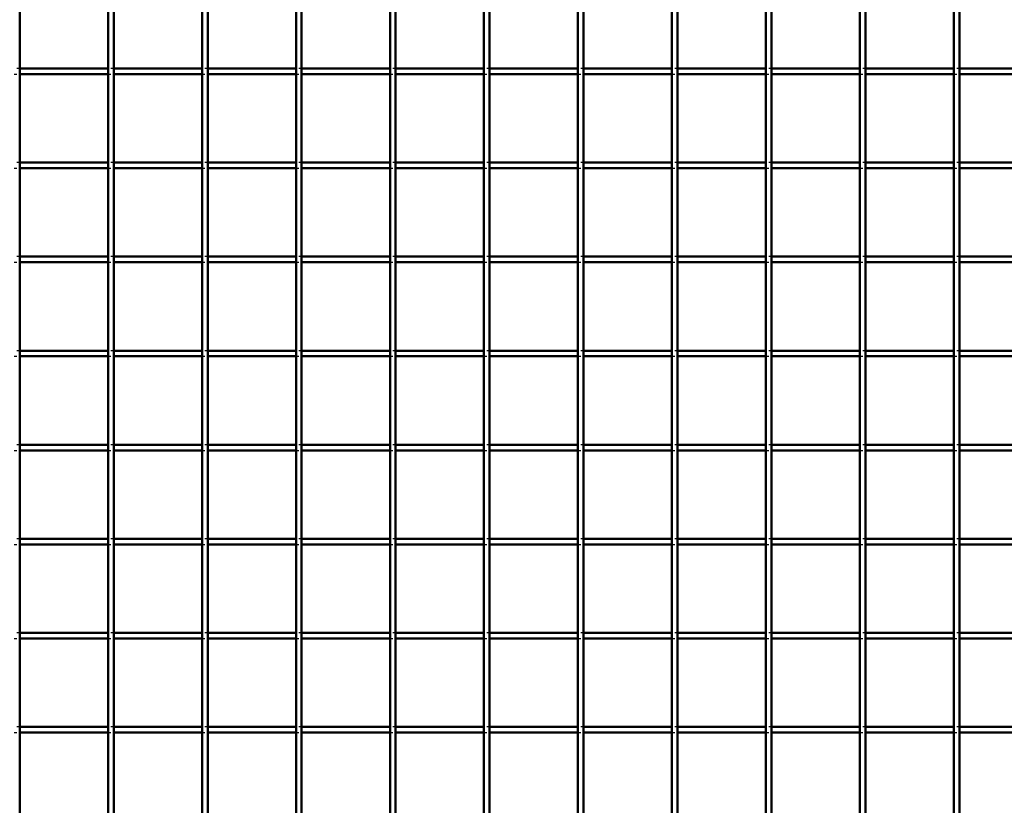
# Model space of a CAD drawing. Header units: millimetres. Extents: x -930 to 616, y -500 to 916.
# Tile 3 of 11: x -516 to -166, y -127 to 152. Entities that reach past the tile are written whole.
import ezdxf

# ---------------------------------------------------------------- set-up
doc = ezdxf.new("R2010")
doc.units = ezdxf.units.MM
doc.linetypes.add('Dashed', pattern=[2, 1, -1])
doc.layers.add('AM_0', color=7, linetype='Continuous', lineweight=50)
doc.layers.add('AM_9', color=6, linetype='Dashed', lineweight=25)

# ---------------------------------------------------------------- blocks, each defined once
blk = doc.blocks.new('3_LP230332P350110001100VERTICALC1_0_in_LPP23033211110010003500_4')
at = {"layer": 'AM_0'}
blk.add_line((-515.615, -498), (-515.615, 498), dxfattribs=at)
blk = doc.blocks.new('4_LP230332P350110001100VERTICALC2_0_in_LPP23033211110010003500_4')
at = {"layer": 'AM_0'}
for p, q in [((-484.285, -498), (-484.285, 498)), ((-482.285, -498), (-482.285, 498))]:
    blk.add_line(p, q, dxfattribs=at)
blk = doc.blocks.new('5_LP230332P350110001100VERTICALC3_0_in_LPP23033211110010003500_4')
at = {"layer": 'AM_0'}
for p, q in [((-450.955, -498), (-450.955, 498)), ((-448.955, -498), (-448.955, 498))]:
    blk.add_line(p, q, dxfattribs=at)
blk = doc.blocks.new('6_LP230332P350110001100VERTICALC4_0_in_LPP23033211110010003500_4')
at = {"layer": 'AM_0'}
for p, q in [((-417.625, -498), (-417.625, 498)), ((-415.625, -498), (-415.625, 498))]:
    blk.add_line(p, q, dxfattribs=at)
blk = doc.blocks.new('7_LP230332P350110001100VERTICALC5_0_in_LPP23033211110010003500_4')
at = {"layer": 'AM_0'}
for p, q in [((-384.295, -498), (-384.295, 498)), ((-382.295, -498), (-382.295, 498))]:
    blk.add_line(p, q, dxfattribs=at)
blk = doc.blocks.new('8_LP230332P350110001100VERTICALC6_0_in_LPP23033211110010003500_4')
at = {"layer": 'AM_0'}
for p, q in [((-350.965, -498), (-350.965, 498)), ((-348.965, -498), (-348.965, 498))]:
    blk.add_line(p, q, dxfattribs=at)
blk = doc.blocks.new('9_LP230332P350110001100VERTICALC7_0_in_LPP23033211110010003500_4')
at = {"layer": 'AM_0'}
for p, q in [((-317.635, -498), (-317.635, 498)), ((-315.635, -498), (-315.635, 498))]:
    blk.add_line(p, q, dxfattribs=at)
blk = doc.blocks.new('10_LP230332P350110001100VERTICALC8_0_in_LPP23033211110010003500_4')
at = {"layer": 'AM_0'}
for p, q in [((-284.305, -498), (-284.305, 498)), ((-282.305, -498), (-282.305, 498))]:
    blk.add_line(p, q, dxfattribs=at)
blk = doc.blocks.new('11_LP230332P350110001100VERTICALC9_0_in_LPP23033211110010003500_4')
at = {"layer": 'AM_0'}
for p, q in [((-250.975, -498), (-250.975, 498)), ((-248.975, -498), (-248.975, 498))]:
    blk.add_line(p, q, dxfattribs=at)
blk = doc.blocks.new('12_mc5er0ulgxglaqx5cr1apf0xe________0_in_LPP23033211110010003500_4')
at = {"layer": 'AM_0'}
for p, q in [((-217.645, -498), (-217.645, 498)), ((-215.645, -498), (-215.645, 498))]:
    blk.add_line(p, q, dxfattribs=at)
blk = doc.blocks.new('13_b71iehqu6gpij0040w2q1z4je________0_in_LPP23033211110010003500_4')
at = {"layer": 'AM_0'}
for p, q in [((-184.315, -498), (-184.315, 498)), ((-182.315, -498), (-182.315, 498))]:
    blk.add_line(p, q, dxfattribs=at)
blk = doc.blocks.new('47_8lkeak1xo77llqujl808aeqit________0_in_LPP23033211110010003500_4')
at = {"layer": 'AM_0'}
for p, q in [((-515.615, -100.99), (-515.615, -98.99)), ((-484.285, -98.99), (-515.615, -98.99)), ((-484.285, -100.99), (-515.615, -100.99)), ((-484.285, -98.99), (-484.285, -100.99)), ((-450.955, -98.99), (-482.285, -98.99)), ((-482.285, -100.99), (-482.285, -98.99)), ((-450.955, -100.99), (-482.285, -100.99)), ((-450.955, -98.99), (-450.955, -100.99)), ((-417.625, -98.99), (-448.955, -98.99)), ((-448.955, -100.99), (-448.955, -98.99)), ((-417.625, -100.99), (-448.955, -100.99)), ((-417.625, -98.99), (-417.625, -100.99)), ((-415.625, -100.99), (-415.625, -98.99)), ((-384.295, -98.99), (-415.625, -98.99)), ((-384.295, -100.99), (-415.625, -100.99)), ((-384.295, -98.99), (-384.295, -100.99)), ((-350.965, -98.99), (-382.295, -98.99)), ((-382.295, -100.99), (-382.295, -98.99)), ((-350.965, -100.99), (-382.295, -100.99)), ((-350.965, -98.99), (-350.965, -100.99)), ((-348.965, -100.99), (-348.965, -98.99)), ((-317.635, -98.99), (-348.965, -98.99)), ((-317.635, -100.99), (-348.965, -100.99)), ((-317.635, -98.99), (-317.635, -100.99)), ((-284.305, -98.99), (-315.635, -98.99)), ((-315.635, -100.99), (-315.635, -98.99)), ((-284.305, -100.99), (-315.635, -100.99)), ((-284.305, -98.99), (-284.305, -100.99)), ((-282.305, -100.99), (-282.305, -98.99)), ((-250.975, -98.99), (-282.305, -98.99)), ((-250.975, -100.99), (-282.305, -100.99)), ((-250.975, -98.99), (-250.975, -100.99)), ((-217.645, -98.99), (-248.975, -98.99)), ((-248.975, -100.99), (-248.975, -98.99)), ((-217.645, -100.99), (-248.975, -100.99)), ((-217.645, -98.99), (-217.645, -100.99)), ((-215.645, -100.99), (-215.645, -98.99)), ((-184.315, -98.99), (-215.645, -98.99)), ((-184.315, -100.99), (-215.645, -100.99)), ((-184.315, -98.99), (-184.315, -100.99)), ((-150.985, -98.99), (-182.315, -98.99)), ((-182.315, -100.99), (-182.315, -98.99)), ((-150.985, -100.99), (-182.315, -100.99))]:
    blk.add_line(p, q, dxfattribs=at)
at = {"layer": 'AM_9'}
for p, q in [((-515.615, -98.99), (-517.615, -98.99)), ((-517.615, -100.99), (-515.615, -100.99)), ((-482.285, -98.99), (-484.285, -98.99)), ((-484.285, -100.99), (-482.285, -100.99)), ((-448.955, -98.99), (-450.955, -98.99)), ((-450.955, -100.99), (-448.955, -100.99)), ((-415.625, -98.99), (-417.625, -98.99)), ((-417.625, -100.99), (-415.625, -100.99)), ((-382.295, -98.99), (-384.295, -98.99)), ((-384.295, -100.99), (-382.295, -100.99)), ((-348.965, -98.99), (-350.965, -98.99)), ((-350.965, -100.99), (-348.965, -100.99)), ((-315.635, -98.99), (-317.635, -98.99)), ((-317.635, -100.99), (-315.635, -100.99)), ((-282.305, -98.99), (-284.305, -98.99)), ((-284.305, -100.99), (-282.305, -100.99)), ((-248.975, -98.99), (-250.975, -98.99)), ((-250.975, -100.99), (-248.975, -100.99)), ((-215.645, -98.99), (-217.645, -98.99)), ((-217.645, -100.99), (-215.645, -100.99)), ((-182.315, -98.99), (-184.315, -98.99)), ((-184.315, -100.99), (-182.315, -100.99))]:
    blk.add_line(p, q, dxfattribs=at)
blk = doc.blocks.new('48_gpf7hx4geqobl85rkfa9ti0l3________0_in_LPP23033211110010003500_4')
at = {"layer": 'AM_0'}
for p, q in [((-515.615, -67.66), (-515.615, -65.66)), ((-484.285, -65.66), (-515.615, -65.66)), ((-484.285, -65.66), (-484.285, -67.66)), ((-450.955, -65.66), (-482.285, -65.66)), ((-482.285, -67.66), (-482.285, -65.66)), ((-450.955, -65.66), (-450.955, -67.66)), ((-417.625, -65.66), (-448.955, -65.66)), ((-448.955, -67.66), (-448.955, -65.66)), ((-417.625, -65.66), (-417.625, -67.66)), ((-415.625, -67.66), (-415.625, -65.66)), ((-384.295, -65.66), (-415.625, -65.66)), ((-384.295, -65.66), (-384.295, -67.66)), ((-350.965, -65.66), (-382.295, -65.66)), ((-382.295, -67.66), (-382.295, -65.66)), ((-350.965, -65.66), (-350.965, -67.66)), ((-348.965, -67.66), (-348.965, -65.66)), ((-317.635, -65.66), (-348.965, -65.66)), ((-317.635, -65.66), (-317.635, -67.66)), ((-284.305, -65.66), (-315.635, -65.66)), ((-315.635, -67.66), (-315.635, -65.66)), ((-284.305, -65.66), (-284.305, -67.66)), ((-282.305, -67.66), (-282.305, -65.66)), ((-250.975, -65.66), (-282.305, -65.66)), ((-250.975, -65.66), (-250.975, -67.66)), ((-217.645, -65.66), (-248.975, -65.66)), ((-248.975, -67.66), (-248.975, -65.66)), ((-217.645, -65.66), (-217.645, -67.66)), ((-215.645, -67.66), (-215.645, -65.66)), ((-184.315, -65.66), (-215.645, -65.66)), ((-184.315, -65.66), (-184.315, -67.66)), ((-150.985, -65.66), (-182.315, -65.66)), ((-182.315, -67.66), (-182.315, -65.66)), ((-484.285, -67.66), (-515.615, -67.66)), ((-450.955, -67.66), (-482.285, -67.66)), ((-417.625, -67.66), (-448.955, -67.66)), ((-384.295, -67.66), (-415.625, -67.66)), ((-350.965, -67.66), (-382.295, -67.66)), ((-317.635, -67.66), (-348.965, -67.66)), ((-284.305, -67.66), (-315.635, -67.66)), ((-250.975, -67.66), (-282.305, -67.66)), ((-217.645, -67.66), (-248.975, -67.66)), ((-184.315, -67.66), (-215.645, -67.66)), ((-150.985, -67.66), (-182.315, -67.66))]:
    blk.add_line(p, q, dxfattribs=at)
at = {"layer": 'AM_9'}
for p, q in [((-515.615, -65.66), (-517.615, -65.66)), ((-482.285, -65.66), (-484.285, -65.66)), ((-448.955, -65.66), (-450.955, -65.66)), ((-415.625, -65.66), (-417.625, -65.66)), ((-382.295, -65.66), (-384.295, -65.66)), ((-348.965, -65.66), (-350.965, -65.66)), ((-315.635, -65.66), (-317.635, -65.66)), ((-282.305, -65.66), (-284.305, -65.66)), ((-248.975, -65.66), (-250.975, -65.66)), ((-215.645, -65.66), (-217.645, -65.66)), ((-182.315, -65.66), (-184.315, -65.66)), ((-517.615, -67.66), (-515.615, -67.66)), ((-484.285, -67.66), (-482.285, -67.66)), ((-450.955, -67.66), (-448.955, -67.66)), ((-417.625, -67.66), (-415.625, -67.66)), ((-384.295, -67.66), (-382.295, -67.66)), ((-350.965, -67.66), (-348.965, -67.66)), ((-317.635, -67.66), (-315.635, -67.66)), ((-284.305, -67.66), (-282.305, -67.66)), ((-250.975, -67.66), (-248.975, -67.66)), ((-217.645, -67.66), (-215.645, -67.66)), ((-184.315, -67.66), (-182.315, -67.66))]:
    blk.add_line(p, q, dxfattribs=at)
blk = doc.blocks.new('49_vp8s18krfr6fo6xjm8p3y1uac________0_in_LPP23033211110010003500_4')
at = {"layer": 'AM_0'}
for p, q in [((-515.615, -34.33), (-515.615, -32.33)), ((-484.285, -32.33), (-515.615, -32.33)), ((-484.285, -34.33), (-515.615, -34.33)), ((-484.285, -32.33), (-484.285, -34.33)), ((-450.955, -32.33), (-482.285, -32.33)), ((-482.285, -34.33), (-482.285, -32.33)), ((-450.955, -34.33), (-482.285, -34.33)), ((-450.955, -32.33), (-450.955, -34.33)), ((-417.625, -32.33), (-448.955, -32.33)), ((-448.955, -34.33), (-448.955, -32.33)), ((-417.625, -34.33), (-448.955, -34.33)), ((-417.625, -32.33), (-417.625, -34.33)), ((-415.625, -34.33), (-415.625, -32.33)), ((-384.295, -32.33), (-415.625, -32.33)), ((-384.295, -34.33), (-415.625, -34.33)), ((-384.295, -32.33), (-384.295, -34.33)), ((-350.965, -32.33), (-382.295, -32.33)), ((-382.295, -34.33), (-382.295, -32.33)), ((-350.965, -34.33), (-382.295, -34.33)), ((-350.965, -32.33), (-350.965, -34.33)), ((-348.965, -34.33), (-348.965, -32.33)), ((-317.635, -32.33), (-348.965, -32.33)), ((-317.635, -34.33), (-348.965, -34.33)), ((-317.635, -32.33), (-317.635, -34.33)), ((-284.305, -32.33), (-315.635, -32.33)), ((-315.635, -34.33), (-315.635, -32.33)), ((-284.305, -34.33), (-315.635, -34.33)), ((-284.305, -32.33), (-284.305, -34.33)), ((-282.305, -34.33), (-282.305, -32.33)), ((-250.975, -32.33), (-282.305, -32.33)), ((-250.975, -34.33), (-282.305, -34.33)), ((-250.975, -32.33), (-250.975, -34.33)), ((-217.645, -32.33), (-248.975, -32.33)), ((-248.975, -34.33), (-248.975, -32.33)), ((-217.645, -34.33), (-248.975, -34.33)), ((-217.645, -32.33), (-217.645, -34.33)), ((-215.645, -34.33), (-215.645, -32.33)), ((-184.315, -32.33), (-215.645, -32.33)), ((-184.315, -34.33), (-215.645, -34.33)), ((-184.315, -32.33), (-184.315, -34.33)), ((-150.985, -32.33), (-182.315, -32.33)), ((-182.315, -34.33), (-182.315, -32.33)), ((-150.985, -34.33), (-182.315, -34.33))]:
    blk.add_line(p, q, dxfattribs=at)
at = {"layer": 'AM_9'}
for p, q in [((-515.615, -32.33), (-517.615, -32.33)), ((-517.615, -34.33), (-515.615, -34.33)), ((-482.285, -32.33), (-484.285, -32.33)), ((-484.285, -34.33), (-482.285, -34.33)), ((-448.955, -32.33), (-450.955, -32.33)), ((-450.955, -34.33), (-448.955, -34.33)), ((-415.625, -32.33), (-417.625, -32.33)), ((-417.625, -34.33), (-415.625, -34.33)), ((-382.295, -32.33), (-384.295, -32.33)), ((-384.295, -34.33), (-382.295, -34.33)), ((-348.965, -32.33), (-350.965, -32.33)), ((-350.965, -34.33), (-348.965, -34.33)), ((-315.635, -32.33), (-317.635, -32.33)), ((-317.635, -34.33), (-315.635, -34.33)), ((-282.305, -32.33), (-284.305, -32.33)), ((-284.305, -34.33), (-282.305, -34.33)), ((-248.975, -32.33), (-250.975, -32.33)), ((-250.975, -34.33), (-248.975, -34.33)), ((-215.645, -32.33), (-217.645, -32.33)), ((-217.645, -34.33), (-215.645, -34.33)), ((-182.315, -32.33), (-184.315, -32.33)), ((-184.315, -34.33), (-182.315, -34.33))]:
    blk.add_line(p, q, dxfattribs=at)
blk = doc.blocks.new('50_9jo5hb0u41fcsqksh2a0en7hf________0_in_LPP23033211110010003500_4')
at = {"layer": 'AM_0'}
for p, q in [((-515.615, -1), (-515.615, 1)), ((-484.285, 1), (-515.615, 1)), ((-484.285, 1), (-484.285, -1)), ((-450.955, 1), (-482.285, 1)), ((-482.285, -1), (-482.285, 1)), ((-450.955, 1), (-450.955, -1)), ((-417.625, 1), (-448.955, 1)), ((-448.955, -1), (-448.955, 1)), ((-417.625, 1), (-417.625, -1)), ((-415.625, -1), (-415.625, 1)), ((-384.295, 1), (-415.625, 1)), ((-384.295, 1), (-384.295, -1)), ((-350.965, 1), (-382.295, 1)), ((-382.295, -1), (-382.295, 1)), ((-350.965, 1), (-350.965, -1)), ((-348.965, -1), (-348.965, 1)), ((-317.635, 1), (-348.965, 1)), ((-317.635, 1), (-317.635, -1)), ((-284.305, 1), (-315.635, 1)), ((-315.635, -1), (-315.635, 1)), ((-284.305, 1), (-284.305, -1)), ((-282.305, -1), (-282.305, 1)), ((-250.975, 1), (-282.305, 1)), ((-250.975, 1), (-250.975, -1)), ((-217.645, 1), (-248.975, 1)), ((-248.975, -1), (-248.975, 1)), ((-217.645, 1), (-217.645, -1)), ((-215.645, -1), (-215.645, 1)), ((-184.315, 1), (-215.645, 1)), ((-184.315, 1), (-184.315, -1)), ((-150.985, 1), (-182.315, 1)), ((-182.315, -1), (-182.315, 1)), ((-484.285, -1), (-515.615, -1)), ((-450.955, -1), (-482.285, -1)), ((-417.625, -1), (-448.955, -1)), ((-384.295, -1), (-415.625, -1)), ((-350.965, -1), (-382.295, -1)), ((-317.635, -1), (-348.965, -1)), ((-284.305, -1), (-315.635, -1)), ((-250.975, -1), (-282.305, -1)), ((-217.645, -1), (-248.975, -1)), ((-184.315, -1), (-215.645, -1)), ((-150.985, -1), (-182.315, -1))]:
    blk.add_line(p, q, dxfattribs=at)
at = {"layer": 'AM_9'}
for p, q in [((-515.615, 1), (-517.615, 1)), ((-482.285, 1), (-484.285, 1)), ((-448.955, 1), (-450.955, 1)), ((-415.625, 1), (-417.625, 1)), ((-382.295, 1), (-384.295, 1)), ((-348.965, 1), (-350.965, 1)), ((-315.635, 1), (-317.635, 1)), ((-282.305, 1), (-284.305, 1)), ((-248.975, 1), (-250.975, 1)), ((-215.645, 1), (-217.645, 1)), ((-182.315, 1), (-184.315, 1)), ((-517.615, -1), (-515.615, -1)), ((-484.285, -1), (-482.285, -1)), ((-450.955, -1), (-448.955, -1)), ((-417.625, -1), (-415.625, -1)), ((-384.295, -1), (-382.295, -1)), ((-350.965, -1), (-348.965, -1)), ((-317.635, -1), (-315.635, -1)), ((-284.305, -1), (-282.305, -1)), ((-250.975, -1), (-248.975, -1)), ((-217.645, -1), (-215.645, -1)), ((-184.315, -1), (-182.315, -1))]:
    blk.add_line(p, q, dxfattribs=at)
blk = doc.blocks.new('51_u2c8u147zgx6ag71e8hdc13sk________0_in_LPP23033211110010003500_4')
at = {"layer": 'AM_0'}
for p, q in [((-515.615, 32.33), (-515.615, 34.33)), ((-484.285, 34.33), (-515.615, 34.33)), ((-484.285, 32.33), (-515.615, 32.33)), ((-484.285, 34.33), (-484.285, 32.33)), ((-450.955, 34.33), (-482.285, 34.33)), ((-482.285, 32.33), (-482.285, 34.33)), ((-450.955, 32.33), (-482.285, 32.33)), ((-450.955, 34.33), (-450.955, 32.33)), ((-417.625, 34.33), (-448.955, 34.33)), ((-448.955, 32.33), (-448.955, 34.33)), ((-417.625, 32.33), (-448.955, 32.33)), ((-417.625, 34.33), (-417.625, 32.33)), ((-415.625, 32.33), (-415.625, 34.33)), ((-384.295, 34.33), (-415.625, 34.33)), ((-384.295, 32.33), (-415.625, 32.33)), ((-384.295, 34.33), (-384.295, 32.33)), ((-350.965, 34.33), (-382.295, 34.33)), ((-382.295, 32.33), (-382.295, 34.33)), ((-350.965, 32.33), (-382.295, 32.33)), ((-350.965, 34.33), (-350.965, 32.33)), ((-348.965, 32.33), (-348.965, 34.33)), ((-317.635, 34.33), (-348.965, 34.33)), ((-317.635, 32.33), (-348.965, 32.33)), ((-317.635, 34.33), (-317.635, 32.33)), ((-284.305, 34.33), (-315.635, 34.33)), ((-315.635, 32.33), (-315.635, 34.33)), ((-284.305, 32.33), (-315.635, 32.33)), ((-284.305, 34.33), (-284.305, 32.33)), ((-282.305, 32.33), (-282.305, 34.33)), ((-250.975, 34.33), (-282.305, 34.33)), ((-250.975, 32.33), (-282.305, 32.33)), ((-250.975, 34.33), (-250.975, 32.33)), ((-217.645, 34.33), (-248.975, 34.33)), ((-248.975, 32.33), (-248.975, 34.33)), ((-217.645, 32.33), (-248.975, 32.33)), ((-217.645, 34.33), (-217.645, 32.33)), ((-215.645, 32.33), (-215.645, 34.33)), ((-184.315, 34.33), (-215.645, 34.33)), ((-184.315, 32.33), (-215.645, 32.33)), ((-184.315, 34.33), (-184.315, 32.33)), ((-150.985, 34.33), (-182.315, 34.33)), ((-182.315, 32.33), (-182.315, 34.33)), ((-150.985, 32.33), (-182.315, 32.33))]:
    blk.add_line(p, q, dxfattribs=at)
at = {"layer": 'AM_9'}
for p, q in [((-515.615, 34.33), (-517.615, 34.33)), ((-517.615, 32.33), (-515.615, 32.33)), ((-482.285, 34.33), (-484.285, 34.33)), ((-484.285, 32.33), (-482.285, 32.33)), ((-448.955, 34.33), (-450.955, 34.33)), ((-450.955, 32.33), (-448.955, 32.33)), ((-415.625, 34.33), (-417.625, 34.33)), ((-417.625, 32.33), (-415.625, 32.33)), ((-382.295, 34.33), (-384.295, 34.33)), ((-384.295, 32.33), (-382.295, 32.33)), ((-348.965, 34.33), (-350.965, 34.33)), ((-350.965, 32.33), (-348.965, 32.33)), ((-315.635, 34.33), (-317.635, 34.33)), ((-317.635, 32.33), (-315.635, 32.33)), ((-282.305, 34.33), (-284.305, 34.33)), ((-284.305, 32.33), (-282.305, 32.33)), ((-248.975, 34.33), (-250.975, 34.33)), ((-250.975, 32.33), (-248.975, 32.33)), ((-215.645, 34.33), (-217.645, 34.33)), ((-217.645, 32.33), (-215.645, 32.33)), ((-182.315, 34.33), (-184.315, 34.33)), ((-184.315, 32.33), (-182.315, 32.33))]:
    blk.add_line(p, q, dxfattribs=at)
blk = doc.blocks.new('52_32i7dde6rfab1ubesqkr1ir6i________0_in_LPP23033211110010003500_4')
at = {"layer": 'AM_0'}
for p, q in [((-515.615, 65.66), (-515.615, 67.66)), ((-484.285, 67.66), (-515.615, 67.66)), ((-484.285, 67.66), (-484.285, 65.66)), ((-450.955, 67.66), (-482.285, 67.66)), ((-482.285, 65.66), (-482.285, 67.66)), ((-450.955, 67.66), (-450.955, 65.66)), ((-417.625, 67.66), (-448.955, 67.66)), ((-448.955, 65.66), (-448.955, 67.66)), ((-417.625, 67.66), (-417.625, 65.66)), ((-415.625, 65.66), (-415.625, 67.66)), ((-384.295, 67.66), (-415.625, 67.66)), ((-384.295, 67.66), (-384.295, 65.66)), ((-350.965, 67.66), (-382.295, 67.66)), ((-382.295, 65.66), (-382.295, 67.66)), ((-350.965, 67.66), (-350.965, 65.66)), ((-348.965, 65.66), (-348.965, 67.66)), ((-317.635, 67.66), (-348.965, 67.66)), ((-317.635, 67.66), (-317.635, 65.66)), ((-284.305, 67.66), (-315.635, 67.66)), ((-315.635, 65.66), (-315.635, 67.66)), ((-284.305, 67.66), (-284.305, 65.66)), ((-282.305, 65.66), (-282.305, 67.66)), ((-250.975, 67.66), (-282.305, 67.66)), ((-250.975, 67.66), (-250.975, 65.66)), ((-217.645, 67.66), (-248.975, 67.66)), ((-248.975, 65.66), (-248.975, 67.66)), ((-217.645, 67.66), (-217.645, 65.66)), ((-215.645, 65.66), (-215.645, 67.66)), ((-184.315, 67.66), (-215.645, 67.66)), ((-184.315, 67.66), (-184.315, 65.66)), ((-150.985, 67.66), (-182.315, 67.66)), ((-182.315, 65.66), (-182.315, 67.66)), ((-484.285, 65.66), (-515.615, 65.66)), ((-450.955, 65.66), (-482.285, 65.66)), ((-417.625, 65.66), (-448.955, 65.66)), ((-384.295, 65.66), (-415.625, 65.66)), ((-350.965, 65.66), (-382.295, 65.66)), ((-317.635, 65.66), (-348.965, 65.66)), ((-284.305, 65.66), (-315.635, 65.66)), ((-250.975, 65.66), (-282.305, 65.66)), ((-217.645, 65.66), (-248.975, 65.66)), ((-184.315, 65.66), (-215.645, 65.66)), ((-150.985, 65.66), (-182.315, 65.66))]:
    blk.add_line(p, q, dxfattribs=at)
at = {"layer": 'AM_9'}
for p, q in [((-515.615, 67.66), (-517.615, 67.66)), ((-482.285, 67.66), (-484.285, 67.66)), ((-448.955, 67.66), (-450.955, 67.66)), ((-415.625, 67.66), (-417.625, 67.66)), ((-382.295, 67.66), (-384.295, 67.66)), ((-348.965, 67.66), (-350.965, 67.66)), ((-315.635, 67.66), (-317.635, 67.66)), ((-282.305, 67.66), (-284.305, 67.66)), ((-248.975, 67.66), (-250.975, 67.66)), ((-215.645, 67.66), (-217.645, 67.66)), ((-182.315, 67.66), (-184.315, 67.66)), ((-517.615, 65.66), (-515.615, 65.66)), ((-484.285, 65.66), (-482.285, 65.66)), ((-450.955, 65.66), (-448.955, 65.66)), ((-417.625, 65.66), (-415.625, 65.66)), ((-384.295, 65.66), (-382.295, 65.66)), ((-350.965, 65.66), (-348.965, 65.66)), ((-317.635, 65.66), (-315.635, 65.66)), ((-284.305, 65.66), (-282.305, 65.66)), ((-250.975, 65.66), (-248.975, 65.66)), ((-217.645, 65.66), (-215.645, 65.66)), ((-184.315, 65.66), (-182.315, 65.66))]:
    blk.add_line(p, q, dxfattribs=at)
blk = doc.blocks.new('53_efhyoh9s1y3ddpfqg8cogbsrx________0_in_LPP23033211110010003500_4')
at = {"layer": 'AM_0'}
for p, q in [((-515.615, 98.99), (-515.615, 100.99)), ((-484.285, 100.99), (-515.615, 100.99)), ((-484.285, 98.99), (-515.615, 98.99)), ((-484.285, 100.99), (-484.285, 98.99)), ((-450.955, 100.99), (-482.285, 100.99)), ((-482.285, 98.99), (-482.285, 100.99)), ((-450.955, 98.99), (-482.285, 98.99)), ((-450.955, 100.99), (-450.955, 98.99)), ((-417.625, 100.99), (-448.955, 100.99)), ((-448.955, 98.99), (-448.955, 100.99)), ((-417.625, 98.99), (-448.955, 98.99)), ((-417.625, 100.99), (-417.625, 98.99)), ((-415.625, 98.99), (-415.625, 100.99)), ((-384.295, 100.99), (-415.625, 100.99)), ((-384.295, 98.99), (-415.625, 98.99)), ((-384.295, 100.99), (-384.295, 98.99)), ((-350.965, 100.99), (-382.295, 100.99)), ((-382.295, 98.99), (-382.295, 100.99)), ((-350.965, 98.99), (-382.295, 98.99)), ((-350.965, 100.99), (-350.965, 98.99)), ((-348.965, 98.99), (-348.965, 100.99)), ((-317.635, 100.99), (-348.965, 100.99)), ((-317.635, 98.99), (-348.965, 98.99)), ((-317.635, 100.99), (-317.635, 98.99)), ((-284.305, 100.99), (-315.635, 100.99)), ((-315.635, 98.99), (-315.635, 100.99)), ((-284.305, 98.99), (-315.635, 98.99)), ((-284.305, 100.99), (-284.305, 98.99)), ((-282.305, 98.99), (-282.305, 100.99)), ((-250.975, 100.99), (-282.305, 100.99)), ((-250.975, 98.99), (-282.305, 98.99)), ((-250.975, 100.99), (-250.975, 98.99)), ((-217.645, 100.99), (-248.975, 100.99)), ((-248.975, 98.99), (-248.975, 100.99)), ((-217.645, 98.99), (-248.975, 98.99)), ((-217.645, 100.99), (-217.645, 98.99)), ((-215.645, 98.99), (-215.645, 100.99)), ((-184.315, 100.99), (-215.645, 100.99)), ((-184.315, 98.99), (-215.645, 98.99)), ((-184.315, 100.99), (-184.315, 98.99)), ((-150.985, 100.99), (-182.315, 100.99)), ((-182.315, 98.99), (-182.315, 100.99)), ((-150.985, 98.99), (-182.315, 98.99))]:
    blk.add_line(p, q, dxfattribs=at)
at = {"layer": 'AM_9'}
for p, q in [((-515.615, 100.99), (-517.615, 100.99)), ((-517.615, 98.99), (-515.615, 98.99)), ((-482.285, 100.99), (-484.285, 100.99)), ((-484.285, 98.99), (-482.285, 98.99)), ((-448.955, 100.99), (-450.955, 100.99)), ((-450.955, 98.99), (-448.955, 98.99)), ((-415.625, 100.99), (-417.625, 100.99)), ((-417.625, 98.99), (-415.625, 98.99)), ((-382.295, 100.99), (-384.295, 100.99)), ((-384.295, 98.99), (-382.295, 98.99)), ((-348.965, 100.99), (-350.965, 100.99)), ((-350.965, 98.99), (-348.965, 98.99)), ((-315.635, 100.99), (-317.635, 100.99)), ((-317.635, 98.99), (-315.635, 98.99)), ((-282.305, 100.99), (-284.305, 100.99)), ((-284.305, 98.99), (-282.305, 98.99)), ((-248.975, 100.99), (-250.975, 100.99)), ((-250.975, 98.99), (-248.975, 98.99)), ((-215.645, 100.99), (-217.645, 100.99)), ((-217.645, 98.99), (-215.645, 98.99)), ((-182.315, 100.99), (-184.315, 100.99)), ((-184.315, 98.99), (-182.315, 98.99))]:
    blk.add_line(p, q, dxfattribs=at)
blk = doc.blocks.new('54_vbmdfsn85meg98m5exdfuyjlb________0_in_LPP23033211110010003500_4')
at = {"layer": 'AM_0'}
for p, q in [((-515.615, 132.32), (-515.615, 134.32)), ((-484.285, 134.32), (-515.615, 134.32)), ((-484.285, 134.32), (-484.285, 132.32)), ((-450.955, 134.32), (-482.285, 134.32)), ((-482.285, 132.32), (-482.285, 134.32)), ((-450.955, 134.32), (-450.955, 132.32)), ((-417.625, 134.32), (-448.955, 134.32)), ((-448.955, 132.32), (-448.955, 134.32)), ((-417.625, 134.32), (-417.625, 132.32)), ((-415.625, 132.32), (-415.625, 134.32)), ((-384.295, 134.32), (-415.625, 134.32)), ((-384.295, 134.32), (-384.295, 132.32)), ((-350.965, 134.32), (-382.295, 134.32)), ((-382.295, 132.32), (-382.295, 134.32)), ((-350.965, 134.32), (-350.965, 132.32)), ((-348.965, 132.32), (-348.965, 134.32)), ((-317.635, 134.32), (-348.965, 134.32)), ((-317.635, 134.32), (-317.635, 132.32)), ((-284.305, 134.32), (-315.635, 134.32)), ((-315.635, 132.32), (-315.635, 134.32)), ((-284.305, 134.32), (-284.305, 132.32)), ((-282.305, 132.32), (-282.305, 134.32)), ((-250.975, 134.32), (-282.305, 134.32)), ((-250.975, 134.32), (-250.975, 132.32)), ((-217.645, 134.32), (-248.975, 134.32)), ((-248.975, 132.32), (-248.975, 134.32)), ((-217.645, 134.32), (-217.645, 132.32)), ((-215.645, 132.32), (-215.645, 134.32)), ((-184.315, 134.32), (-215.645, 134.32)), ((-184.315, 134.32), (-184.315, 132.32)), ((-150.985, 134.32), (-182.315, 134.32)), ((-182.315, 132.32), (-182.315, 134.32)), ((-484.285, 132.32), (-515.615, 132.32)), ((-450.955, 132.32), (-482.285, 132.32)), ((-417.625, 132.32), (-448.955, 132.32)), ((-384.295, 132.32), (-415.625, 132.32)), ((-350.965, 132.32), (-382.295, 132.32)), ((-317.635, 132.32), (-348.965, 132.32)), ((-284.305, 132.32), (-315.635, 132.32)), ((-250.975, 132.32), (-282.305, 132.32)), ((-217.645, 132.32), (-248.975, 132.32)), ((-184.315, 132.32), (-215.645, 132.32)), ((-150.985, 132.32), (-182.315, 132.32))]:
    blk.add_line(p, q, dxfattribs=at)
at = {"layer": 'AM_9'}
for p, q in [((-515.615, 134.32), (-517.615, 134.32)), ((-482.285, 134.32), (-484.285, 134.32)), ((-448.955, 134.32), (-450.955, 134.32)), ((-415.625, 134.32), (-417.625, 134.32)), ((-382.295, 134.32), (-384.295, 134.32)), ((-348.965, 134.32), (-350.965, 134.32)), ((-315.635, 134.32), (-317.635, 134.32)), ((-282.305, 134.32), (-284.305, 134.32)), ((-248.975, 134.32), (-250.975, 134.32)), ((-215.645, 134.32), (-217.645, 134.32)), ((-182.315, 134.32), (-184.315, 134.32)), ((-517.615, 132.32), (-515.615, 132.32)), ((-484.285, 132.32), (-482.285, 132.32)), ((-450.955, 132.32), (-448.955, 132.32)), ((-417.625, 132.32), (-415.625, 132.32)), ((-384.295, 132.32), (-382.295, 132.32)), ((-350.965, 132.32), (-348.965, 132.32)), ((-317.635, 132.32), (-315.635, 132.32)), ((-284.305, 132.32), (-282.305, 132.32)), ((-250.975, 132.32), (-248.975, 132.32)), ((-217.645, 132.32), (-215.645, 132.32)), ((-184.315, 132.32), (-182.315, 132.32))]:
    blk.add_line(p, q, dxfattribs=at)

msp = doc.modelspace()

# ---------------------------------------------------------------- block references
for name in ['3_LP230332P350110001100VERTICALC1_0_in_LPP23033211110010003500_4', '4_LP230332P350110001100VERTICALC2_0_in_LPP23033211110010003500_4', '5_LP230332P350110001100VERTICALC3_0_in_LPP23033211110010003500_4', '6_LP230332P350110001100VERTICALC4_0_in_LPP23033211110010003500_4', '7_LP230332P350110001100VERTICALC5_0_in_LPP23033211110010003500_4', '8_LP230332P350110001100VERTICALC6_0_in_LPP23033211110010003500_4', '9_LP230332P350110001100VERTICALC7_0_in_LPP23033211110010003500_4', '10_LP230332P350110001100VERTICALC8_0_in_LPP23033211110010003500_4', '11_LP230332P350110001100VERTICALC9_0_in_LPP23033211110010003500_4', '12_mc5er0ulgxglaqx5cr1apf0xe________0_in_LPP23033211110010003500_4', '13_b71iehqu6gpij0040w2q1z4je________0_in_LPP23033211110010003500_4', '54_vbmdfsn85meg98m5exdfuyjlb________0_in_LPP23033211110010003500_4', '53_efhyoh9s1y3ddpfqg8cogbsrx________0_in_LPP23033211110010003500_4', '52_32i7dde6rfab1ubesqkr1ir6i________0_in_LPP23033211110010003500_4', '51_u2c8u147zgx6ag71e8hdc13sk________0_in_LPP23033211110010003500_4', '50_9jo5hb0u41fcsqksh2a0en7hf________0_in_LPP23033211110010003500_4', '49_vp8s18krfr6fo6xjm8p3y1uac________0_in_LPP23033211110010003500_4', '48_gpf7hx4geqobl85rkfa9ti0l3________0_in_LPP23033211110010003500_4', '47_8lkeak1xo77llqujl808aeqit________0_in_LPP23033211110010003500_4']:
    msp.add_blockref(name, (0, 0))

doc.saveas('drawing.dxf')
